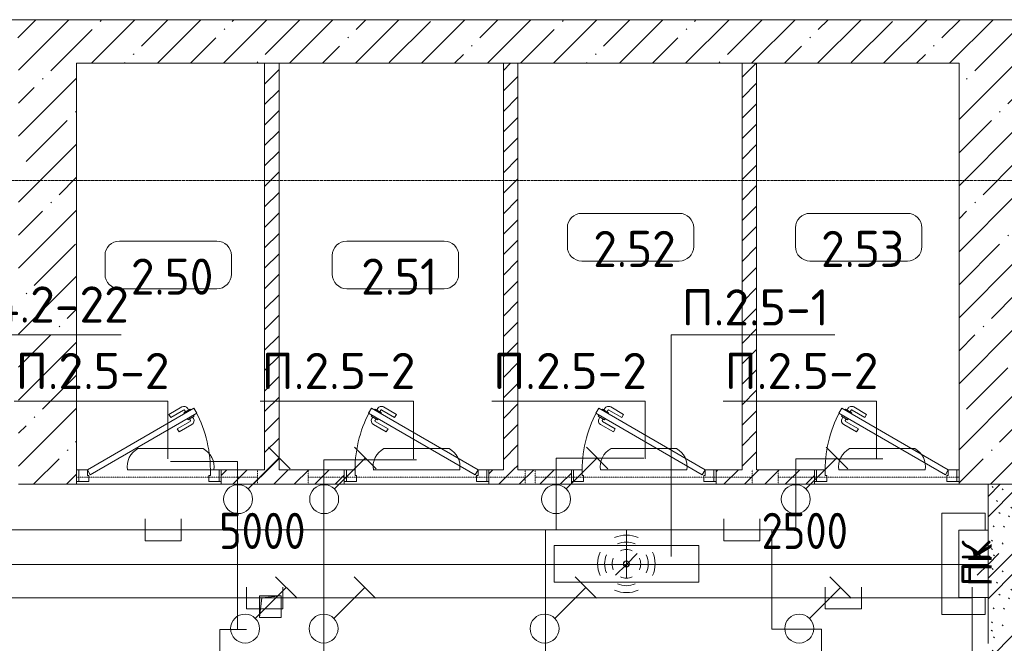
# Model space of a CAD drawing. Header units: millimetres. Extents: x -32229 to 288056, y -13689 to 125138.
# Tile 179 of 193: x 30692 to 37498, y 117051 to 121360. Entities that reach past the tile are written whole.
import ezdxf

# ---------------------------------------------------------------- set-up
doc = ezdxf.new("R2010")
doc.units = ezdxf.units.MM
doc.linetypes.add('3_ Штрих_ 1 х 1 мм', pattern=[2, 1, -1])
doc.linetypes.add('ADSK_Линия сетки', pattern=[25, 20, -2.5, 0, -2.5])
for name, color, linetype, lineweight in [('A-ANNO-DIMS', 7, 'Continuous', 9), ('A-ANNO-DIMS-200', 7, 'Continuous', 9), ('A-ANNO-NOTE', 7, 'Continuous', 18), ('A-AREA-IDEN', 7, 'Continuous', 9), ('A-DETL-THIN', 7, 'Continuous', 9), ('A-DOOR', 7, 'Continuous', 18), ('A-DOOR-FRAM', 7, 'Continuous', 9), ('A-FLOR', 7, 'Continuous', 18), ('A-WALL', 7, 'Continuous', 18), ('A-WALL-PATT', 7, 'Continuous', 40), ('G-ANNO-TEXT', 7, 'Continuous', 9), ('I-WALL', 7, 'Continuous', 18), ('M-EQPM', 7, 'Continuous', 18), ('S-BEAM', 7, 'Continuous', 18), ('S-COLS', 7, 'Continuous', 18), ('S-GRID', 7, 'Continuous', 9)]:
    doc.layers.add(name, color=color, linetype=linetype, lineweight=lineweight)
doc.layers.add('A-DETL', color=7, linetype='Continuous', lineweight=9, true_color=0x00a600)
doc.styles.add('Arial_1', font='arial.ttf', dxfattribs={"height": 160})
doc.styles.add('GOST Common', font='GOST_Common.ttf', dxfattribs={"height": 200})
doc.styles.add('GOST Common_3', font='GOST_Common.ttf', dxfattribs={"width": 0.9, "height": 250})
doc.styles.add('GOST Common_4', font='GOST_Common.ttf', dxfattribs={"height": 250})
doc.styles.add('ISOCPEUR', font='isocpeur.ttf', dxfattribs={"height": 250})
doc.dimstyles.new('ГОСТ_2_5_мм2_1', dxfattribs={"dimscale": 304.8, "dimtxt": 251.428749, "dimasz": 0.492126, "dimexe": 0.492126, "dimexo": 0.656168, "dimgap": 0.098425, "dimtad": 1, "dimdec": 0, "dimdsep": 46, "dimtxsty": 'GOST Common_3', "dimblk1": 'OBLIQUE', "dimblk2": 'OBLIQUE', "dimsah": 1, "dimcen": 0.09, "dimazin": 2, "dimtfac": 1, "dimtdec": 4, "dimtix": 1, "dimtmove": 0, "dimatfit": 3, "dimfxl": 1, "dimtvp": 1, "dimtolj": 1, "dimtzin": 0, "dimarcsym": 2})
pattern_1 = [(45, (0, 0), (-70.71068, 70.71068), [])]
pattern_2 = [(45, (0, 0), (-228.0985, 228.0985), []), (45, (228.1, 0), (-228.0985, 228.0985), [403.225, -80.645, 6.706, -73.939])]

# ---------------------------------------------------------------- blocks, each defined once
blk = doc.blocks.new('АР_Дверь однопольная - 1000х2100h_850__Кладовая-4711757--02 ЭО')
at = {"layer": 'A-DOOR', "color": 253, "lineweight": 5, "true_color": 0xaaaaaa}
for p, q in [((138.9, 433.3), (227.7, 484.6)), ((151.4, 411.7), (138.9, 433.3)), ((151.4, 411.7), (240.2, 462.9)), ((285.5, 469.4), (242.2, 444.4)), ((242.2, 444.4), (246.2, 437.5)), ((253, 450.7), (247, 461.1)), ((274.6, 463.2), (268.6, 473.6)), ((313.5, 420.9), (270.2, 395.9)), ((289.5, 462.5), (285.5, 469.4)), ((302.6, 414.7), (308.7, 404.3)), ((309.5, 427.9), (313.5, 420.9)), ((196.4, 333.7), (285.2, 385)), ((208.9, 312.1), (297.7, 363.3)), ((270.2, 395.9), (266.2, 402.9)), ((281, 402.2), (287, 391.8)), ((196.4, 333.7), (208.9, 312.1))]:
    blk.add_line(p, q, dxfattribs=at)
at = {"layer": 'A-DOOR', "color": 253, "lineweight": 13, "true_color": 0xaaaaaa}
for p, q in [((311.1, 475), (-425, 50)), ((-405, 15.4), (331.1, 440.4)), ((331.1, 440.4), (311.1, 475)), ((-425, 50), (-405, 15.4))]:
    blk.add_line(p, q, dxfattribs=at)
at = {"layer": 'A-DOOR', "color": 253, "lineweight": 5, "true_color": 0xaaaaaa}
for centre, radius, start, end in [((242.7, 458.6), 30, 30, 120), ((242.7, 458.6), 4.99, 30, 120), ((-425, 50), 850, 360, 30), ((282.7, 389.3), 4.99, 300, 30), ((282.7, 389.3), 30, 300, 30)]:
    blk.add_arc(centre, radius, start, end, dxfattribs=at)
at = {"layer": 'A-DOOR-FRAM', "color": 253, "lineweight": 13, "true_color": 0xaaaaaa}
for p, q in [((-485, 50), (-500, 50)), ((-425, 50), (-485, 50)), ((-485, 50), (-485, -30)), ((-425, 10), (-425, 50)), ((-415, 10), (-425, 10)), ((-415, -30), (-415, 10)), ((425, 10), (415, 10)), ((415, 10), (415, -30)), ((485, 50), (425, 50)), ((425, 50), (425, 10)), ((485, -30), (485, 50)), ((485, 50), (500, 50)), ((-485, -30), (-500, -30)), ((-485, -30), (-415, -30)), ((415, -30), (485, -30)), ((485, -30), (500, -30))]:
    blk.add_line(p, q, dxfattribs=at)
blk = doc.blocks.new('АР_Дверь однопольная - 1000х2100h_850__Кладовая-4711845--02 ЭО')
at = {"layer": 'A-DOOR', "color": 253, "lineweight": 5, "true_color": 0xaaaaaa}
for p, q in [((-138.9, 433.3), (-227.7, 484.6)), ((-309.5, 427.9), (-313.5, 420.9)), ((-313.5, 420.9), (-270.2, 395.9)), ((-302.6, 414.7), (-308.7, 404.3)), ((-289.5, 462.5), (-285.5, 469.4)), ((-285.5, 469.4), (-242.2, 444.4)), ((-274.6, 463.2), (-268.6, 473.6)), ((-253, 450.7), (-247, 461.1)), ((-242.2, 444.4), (-246.2, 437.5)), ((-151.4, 411.7), (-240.2, 462.9)), ((-151.4, 411.7), (-138.9, 433.3)), ((-208.9, 312.1), (-297.7, 363.3)), ((-281, 402.2), (-287, 391.8)), ((-196.4, 333.7), (-285.2, 385)), ((-270.2, 395.9), (-266.2, 402.9)), ((-196.4, 333.7), (-208.9, 312.1))]:
    blk.add_line(p, q, dxfattribs=at)
at = {"layer": 'A-DOOR', "color": 253, "lineweight": 13, "true_color": 0xaaaaaa}
for p, q in [((-311.1, 475), (-331.1, 440.4)), ((-331.1, 440.4), (405, 15.4)), ((425, 50), (-311.1, 475)), ((405, 15.4), (425, 50))]:
    blk.add_line(p, q, dxfattribs=at)
at = {"layer": 'A-DOOR', "color": 253, "lineweight": 5, "true_color": 0xaaaaaa}
for centre, radius, start, end in [((-242.7, 458.6), 30, 60, 150), ((425, 50), 850, 150, 180), ((-242.7, 458.6), 4.99, 60, 150), ((-282.7, 389.3), 30, 150, 240), ((-282.7, 389.3), 4.99, 150, 240)]:
    blk.add_arc(centre, radius, start, end, dxfattribs=at)
at = {"layer": 'A-DOOR-FRAM', "color": 253, "lineweight": 13, "true_color": 0xaaaaaa}
for p, q in [((-485, 50), (-500, 50)), ((-425, 50), (-485, 50)), ((-485, 50), (-485, -30)), ((-425, 10), (-425, 50)), ((-415, 10), (-425, 10)), ((-415, -30), (-415, 10)), ((425, 10), (415, 10)), ((415, 10), (415, -30)), ((485, 50), (425, 50)), ((425, 50), (425, 10)), ((485, -30), (485, 50)), ((485, 50), (500, 50)), ((-485, -30), (-500, -30)), ((-485, -30), (-415, -30)), ((415, -30), (485, -30)), ((485, -30), (500, -30))]:
    blk.add_line(p, q, dxfattribs=at)
blk = doc.blocks.new('АР_Дверь однопольная - 1000х2100h_850__Кладовая-4711580--02 ЭО')
at = {"layer": 'A-DOOR', "color": 253, "lineweight": 5, "true_color": 0xaaaaaa}
for p, q in [((-138.9, 433.3), (-227.7, 484.6)), ((-309.5, 427.9), (-313.5, 420.9)), ((-313.5, 420.9), (-270.2, 395.9)), ((-302.6, 414.7), (-308.7, 404.3)), ((-289.5, 462.5), (-285.5, 469.4)), ((-285.5, 469.4), (-242.2, 444.4)), ((-274.6, 463.2), (-268.6, 473.6)), ((-253, 450.7), (-247, 461.1)), ((-242.2, 444.4), (-246.2, 437.5)), ((-151.4, 411.7), (-240.2, 462.9)), ((-151.4, 411.7), (-138.9, 433.3)), ((-208.9, 312.1), (-297.7, 363.3)), ((-281, 402.2), (-287, 391.8)), ((-196.4, 333.7), (-285.2, 385)), ((-270.2, 395.9), (-266.2, 402.9)), ((-196.4, 333.7), (-208.9, 312.1))]:
    blk.add_line(p, q, dxfattribs=at)
at = {"layer": 'A-DOOR', "color": 253, "lineweight": 13, "true_color": 0xaaaaaa}
for p, q in [((-311.1, 475), (-331.1, 440.4)), ((-331.1, 440.4), (405, 15.4)), ((425, 50), (-311.1, 475)), ((405, 15.4), (425, 50))]:
    blk.add_line(p, q, dxfattribs=at)
at = {"layer": 'A-DOOR', "color": 253, "lineweight": 5, "true_color": 0xaaaaaa}
for centre, radius, start, end in [((-242.7, 458.6), 30, 60, 150), ((425, 50), 850, 150, 180), ((-242.7, 458.6), 4.99, 60, 150), ((-282.7, 389.3), 30, 150, 240), ((-282.7, 389.3), 4.99, 150, 240)]:
    blk.add_arc(centre, radius, start, end, dxfattribs=at)
at = {"layer": 'A-DOOR-FRAM', "color": 253, "lineweight": 13, "true_color": 0xaaaaaa}
for p, q in [((-485, 50), (-500, 50)), ((-425, 50), (-485, 50)), ((-485, 50), (-485, -30)), ((-425, 10), (-425, 50)), ((-415, 10), (-425, 10)), ((-415, -30), (-415, 10)), ((425, 10), (415, 10)), ((415, 10), (415, -30)), ((485, 50), (425, 50)), ((425, 50), (425, 10)), ((485, -30), (485, 50)), ((485, 50), (500, 50)), ((-485, -30), (-500, -30)), ((-485, -30), (-415, -30)), ((415, -30), (485, -30)), ((485, -30), (500, -30))]:
    blk.add_line(p, q, dxfattribs=at)
blk = doc.blocks.new('АР_Дверь однопольная - 1000х2100h_850__Кладовая-4711884--02 ЭО')
at = {"layer": 'A-DOOR', "color": 253, "lineweight": 5, "true_color": 0xaaaaaa}
for p, q in [((-138.9, 433.3), (-227.7, 484.6)), ((-309.5, 427.9), (-313.5, 420.9)), ((-313.5, 420.9), (-270.2, 395.9)), ((-302.6, 414.7), (-308.7, 404.3)), ((-289.5, 462.5), (-285.5, 469.4)), ((-285.5, 469.4), (-242.2, 444.4)), ((-274.6, 463.2), (-268.6, 473.6)), ((-253, 450.7), (-247, 461.1)), ((-242.2, 444.4), (-246.2, 437.5)), ((-151.4, 411.7), (-240.2, 462.9)), ((-151.4, 411.7), (-138.9, 433.3)), ((-208.9, 312.1), (-297.7, 363.3)), ((-281, 402.2), (-287, 391.8)), ((-196.4, 333.7), (-285.2, 385)), ((-270.2, 395.9), (-266.2, 402.9)), ((-196.4, 333.7), (-208.9, 312.1))]:
    blk.add_line(p, q, dxfattribs=at)
at = {"layer": 'A-DOOR', "color": 253, "lineweight": 13, "true_color": 0xaaaaaa}
for p, q in [((-311.1, 475), (-331.1, 440.4)), ((-331.1, 440.4), (405, 15.4)), ((425, 50), (-311.1, 475)), ((405, 15.4), (425, 50))]:
    blk.add_line(p, q, dxfattribs=at)
at = {"layer": 'A-DOOR', "color": 253, "lineweight": 5, "true_color": 0xaaaaaa}
for centre, radius, start, end in [((-242.7, 458.6), 30, 60, 150), ((425, 50), 850, 150, 180), ((-242.7, 458.6), 4.99, 60, 150), ((-282.7, 389.3), 30, 150, 240), ((-282.7, 389.3), 4.99, 150, 240)]:
    blk.add_arc(centre, radius, start, end, dxfattribs=at)
at = {"layer": 'A-DOOR-FRAM', "color": 253, "lineweight": 13, "true_color": 0xaaaaaa}
for p, q in [((-485, 50), (-500, 50)), ((-425, 50), (-485, 50)), ((-485, 50), (-485, -30)), ((-425, 10), (-425, 50)), ((-415, 10), (-425, 10)), ((-415, -30), (-415, 10)), ((425, 10), (415, 10)), ((415, 10), (415, -30)), ((485, 50), (425, 50)), ((425, 50), (425, 10)), ((485, -30), (485, 50)), ((485, 50), (500, 50)), ((-485, -30), (-500, -30)), ((-485, -30), (-415, -30)), ((415, -30), (485, -30)), ((485, -30), (500, -30))]:
    blk.add_line(p, q, dxfattribs=at)
blk = doc.blocks.new('АР_Канал вертикальный прямоугольный - ВК-V88--02 ЭО')
at = {"layer": 'M-EQPM', "lineweight": 13, "true_color": 0xe2e2e2}
blk.add_hatch(color=254, dxfattribs=at).paths.add_polyline_path([(-75, -75), (-60, 60), (75, 75), (-75, 75)])
at = {"layer": 'M-EQPM', "color": 253, "lineweight": 13, "true_color": 0xaaaaaa}
for p, q in [((75, 75), (-75, 75)), ((-75, 75), (-75, -75)), ((75, 75), (-75, 75)), ((-75, 75), (-75, -75)), ((-75, -75), (-75, 75)), ((-75, 75), (75, 75)), ((-60, 60), (75, 75)), ((-60, 60), (75, 75)), ((75, -75), (75, 75)), ((75, 75), (75, -75)), ((-75, -75), (-60, 60)), ((-75, -75), (-60, 60)), ((-75, -75), (75, -75)), ((75, -75), (-75, -75))]:
    blk.add_line(p, q, dxfattribs=at)
blk = doc.blocks.new('АР_Канал вертикальный прямоугольный - ПК-V93--02 ЭО')
at = {"layer": 'M-EQPM', "color": 253, "lineweight": 13, "true_color": 0xaaaaaa}
for p, q in [((350, 150), (-350, 150)), ((-350, 150), (-350, -150)), ((-350, -150), (-350, 150)), ((-350, 150), (350, 150)), ((350, -150), (350, 150)), ((350, 150), (350, -150)), ((-350, -150), (-232.3, -150)), ((-232.3, -150), (-350, -150)), ((232.3, -150), (350, -150)), ((350, -150), (232.3, -150))]:
    blk.add_line(p, q, dxfattribs=at)
blk = doc.blocks.new('АР_Перемычка - 100_Уx1_75x5__Оп_0_125x80x5_-250-6145371--02 ЭО')
at = {"layer": 'S-BEAM', "color": 9, "linetype": '3_ Штрих_ 1 х 1 мм', "lineweight": 15, "true_color": 0xc4c4c4}
for p, q in [((-500, 50), (-500, -50)), ((750, 50), (750, -50)), ((-500, 0), (750, 0))]:
    blk.add_line(p, q, dxfattribs=at)
blk = doc.blocks.new('АР_Перемычка - 100_Уx1_75x5__250-250-6683530--02 ЭО')
at = {"layer": 'S-BEAM', "color": 9, "linetype": '3_ Штрих_ 1 х 1 мм', "lineweight": 15, "true_color": 0xc4c4c4}
for p, q in [((-750, 50), (-750, -50)), ((750, 50), (750, -50)), ((-750, 0), (750, 0))]:
    blk.add_line(p, q, dxfattribs=at)
blk = doc.blocks.new('АР_Перемычка - 100_Уx1_75x5__Оп_250-0_125x80x5_-6370712--02 ЭО')
at = {"layer": 'S-BEAM', "color": 9, "linetype": '3_ Штрих_ 1 х 1 мм', "lineweight": 15, "true_color": 0xc4c4c4}
for p, q in [((-750, 50), (-750, -50)), ((500, 50), (500, -50)), ((-750, 0), (500, 0))]:
    blk.add_line(p, q, dxfattribs=at)
blk = doc.blocks.new('Наметкина 10_РД_АР_П_rvt-1--02 ЭО')
at = {"layer": 'A-WALL-PATT', "lineweight": 5, "true_color": 0xaaaaaa}
h = blk.add_hatch(dxfattribs=at)
h.set_pattern_fill('FP_3', color=253, style=0, pattern_type=2)
h.set_pattern_definition(pattern_2)
h.paths.add_polyline_path([(33450.1, 121060), (43535.3, 121060), (43535.3, 121360), (24735.3, 121360), (24735.3, 121060), (28250.6, 121060)])
h = blk.add_hatch(dxfattribs=at)
h.set_pattern_fill('FP_2', color=253, style=0, pattern_type=2)
h.set_pattern_definition(pattern_1)
h.paths.add_polyline_path([(32485.3, 118250), (32485.3, 121060), (32385.3, 121060), (32385.3, 118250)])
h = blk.add_hatch(dxfattribs=at)
h.set_pattern_fill('FP_2', color=253, style=0, pattern_type=2)
h.set_pattern_definition(pattern_1)
h.paths.add_polyline_path([(34135.3, 118250), (34135.3, 121060), (34035.3, 121060), (34035.3, 118250)])
h = blk.add_hatch(dxfattribs=at)
h.set_pattern_fill('FP_2', color=253, style=0, pattern_type=2)
h.set_pattern_definition(pattern_1)
h.paths.add_polyline_path([(35785.3, 118250), (35785.3, 121060), (35685.3, 121060), (35685.3, 118250)])
h = blk.add_hatch(dxfattribs=at)
h.set_pattern_fill('FP_2', color=253, style=0, pattern_type=2)
h.set_pattern_definition(pattern_1)
h.paths.add_polyline_path([(36185.3, 118150), (36185.3, 118250), (35505.3, 118250), (35505.3, 118150), (36049.9, 118150)])
h.paths.add_polyline_path([(32150.3, 118150), (32935.3, 118150), (32935.3, 118250), (32085.3, 118250), (32085.3, 118150)])
h.paths.add_polyline_path([(34505.3, 118150), (34505.3, 118250), (33935.3, 118250), (33935.3, 118150)])
h = blk.add_hatch(dxfattribs=at)
h.set_pattern_fill('FP_1', color=253, style=0, pattern_type=2)
h.set_pattern_definition([(135, (300.56, 377.28), (-565.6854, 6e-14), [10, -790]), (135, (349.8, 474.73), (-565.6854, 6e-14), [10, -790]), (135, (423.93, 473.06), (-565.6854, 6e-14), [10, -790]), (135, (229.92, 447.9), (-565.6854, 6e-14), [10, -790]), (135, (155.08, 447.9), (-565.6854, 6e-14), [10, -790]), (135, (114.9, 369.03), (-565.6854, 6e-14), [10, -790]), (135, (132.43, 285.8), (-565.6854, 6e-14), [10, -790]), (135, (214.66, 322), (-565.6854, 6e-14), [10, -790]), (135, (198.16, 261.88), (-565.6854, 6e-14), [10, -790]), (135, (45.2, 272.9), (-565.6854, 6e-14), [10, -790]), (135, (42.32, 336.16), (-565.6854, 6e-14), [10, -790]), (135, (92.26, 192.24), (-565.6854, 6e-14), [10, -790]), (135, (7.07, 149.2), (-565.6854, 6e-14), [10, -790]), (135, (80.6, 95.1), (-565.6854, 6e-14), [10, -790]), (135, (79.53, 36.94), (-565.6854, 6e-14), [10, -790]), (135, (153.87, 74.56), (-565.6854, 6e-14), [10, -790]), (135, (228.35, 124.8), (-565.6854, 6e-14), [10, -790]), (135, (279.75, 180.4), (-565.6854, 6e-14), [10, -790]), (135, (282.9, 31.63), (-565.6854, 6e-14), [10, -790]), (135, (377.38, 53.45), (-565.6854, 6e-14), [10, -790]), (135, (352.28, 102.7), (-565.6854, 6e-14), [10, -790]), (135, (354.05, 0), (-565.6854, 6e-14), [10, -790]), (135, (553.23, 16.45), (-565.6854, 6e-14), [10, -790]), (135, (542.38, 63.45), (-565.6854, 6e-14), [10, -790]), (135, (536.58, 239.3), (-565.6854, 6e-14), [10, -790]), (135, (475.85, 203.9), (-565.6854, 6e-14), [10, -790]), (135, (475.85, 316.54), (-565.6854, 6e-14), [10, -790]), (135, (520.8, 408.7), (-565.6854, 6e-14), [10, -790]), (135, (551.1, 470.8), (-565.6854, 6e-14), [10, -790]), (135, (235.25, 537.93), (-565.6854, 6e-14), [10, -790]), (135, (407.25, 547.65), (-565.6854, 6e-14), [10, -790]), (135, (94.5, 558.6), (-565.6854, 6e-14), [10, -790]), (135, (46.4, 532.3), (-565.6854, 6e-14), [10, -790]), (135, (85.56, 465.04), (-565.6854, 6e-14), [10, -790]), (135, (355.53, 181.14), (-565.6854, 6e-14), [10, -790]), (135, (362.23, 243.6), (-565.6854, 6e-14), [10, -790]), (135, (413.45, 344.1), (-565.6854, 6e-14), [10, -790]), (135, (286.3, 273.25), (-565.6854, 6e-14), [10, -790]), (135, (423.02, 263.72), (-565.6854, 6e-14), [10, -790]), (135, (162.94, 190.2), (-565.6854, 6e-14), [10, -790]), (135, (470.25, 120.93), (-565.6854, 6e-14), [10, -790]), (135, (484.48, 9.78), (-565.6854, 6e-14), [10, -790]), (45, (0, 212.13), (-565.6854, 0), []), (45, (212.13, 0), (-565.6854, 0), []), (45, (353.55, 0), (-565.6854, 0), []), (45, (0, 353.55), (-565.6854, 0), [])])
h.paths.add_polyline_path([(37385.3, 113800), (37585.3, 113800), (37585.3, 118150), (37385.3, 118150), (37385.3, 114423.8)])
at = {"layer": 'S-COLS', "lineweight": 5, "true_color": 0xaaaaaa}
h = blk.add_hatch(dxfattribs=at)
h.set_pattern_fill('FP_3', color=253, style=0, pattern_type=2)
h.set_pattern_definition(pattern_2)
h.paths.add_polyline_path([(30685.3, 118150), (31085.3, 118150), (31085.3, 121060), (30685.3, 121060), (30685.3, 118721.2)])
h = blk.add_hatch(dxfattribs=at)
h.set_pattern_fill('FP_3', color=253, style=0, pattern_type=2)
h.set_pattern_definition(pattern_2)
h.paths.add_polyline_path([(37185.3, 118150), (37585.3, 118150), (37585.3, 121060), (37185.3, 121060), (37185.3, 118721.2)])
at = {"layer": 'A-FLOR', "color": 253, "lineweight": 13, "true_color": 0xaaaaaa}
for p, q in [((32085.3, 118150), (31085.3, 118150)), ((31085.3, 118150), (32085.3, 118150)), ((33935.3, 118150), (32935.3, 118150)), ((32935.3, 118150), (33935.3, 118150)), ((35505.3, 118150), (34505.3, 118150)), ((34505.3, 118150), (35505.3, 118150)), ((37185.3, 118150), (36185.3, 118150)), ((36185.3, 118150), (37185.3, 118150))]:
    blk.add_line(p, q, dxfattribs=at)
at = {"layer": 'A-WALL', "color": 253, "lineweight": 13, "true_color": 0xaaaaaa}
for p, q in [((43535.3, 121360), (24735.3, 121360)), ((31085.3, 121060), (37185.3, 121060))]:
    blk.add_line(p, q, dxfattribs=at)
at = {"layer": 'I-WALL', "color": 253, "lineweight": 13, "true_color": 0xaaaaaa}
for p, q in [((32385.3, 121060), (32385.3, 118250)), ((32485.3, 121060), (32385.3, 121060)), ((32485.3, 118250), (32485.3, 121060)), ((34035.3, 121060), (34035.3, 118250)), ((34135.3, 121060), (34035.3, 121060)), ((34135.3, 118250), (34135.3, 121060)), ((35685.3, 121060), (35685.3, 118250)), ((35785.3, 121060), (35685.3, 121060)), ((35785.3, 118250), (35785.3, 121060)), ((32385.3, 118250), (32085.3, 118250)), ((32085.3, 118250), (32085.3, 118150)), ((32935.3, 118250), (32485.3, 118250)), ((32935.3, 118150), (32935.3, 118250)), ((34035.3, 118250), (33935.3, 118250)), ((33935.3, 118250), (33935.3, 118150)), ((34505.3, 118250), (34135.3, 118250)), ((34505.3, 118150), (34505.3, 118250)), ((35685.3, 118250), (35505.3, 118250)), ((35505.3, 118250), (35505.3, 118150)), ((36185.3, 118250), (35785.3, 118250)), ((36185.3, 118150), (36185.3, 118250)), ((32085.3, 118150), (32935.3, 118150)), ((33935.3, 118150), (34505.3, 118150)), ((35505.3, 118150), (36185.3, 118150)), ((37385.3, 118150), (37385.3, 117050)), ((37585.3, 118150), (37385.3, 118150))]:
    blk.add_line(p, q, dxfattribs=at)
at = {"layer": 'S-COLS', "color": 253, "lineweight": 15, "true_color": 0xaaaaaa}
for p, q in [((31085.3, 118150), (31085.3, 121060)), ((37185.3, 121060), (37185.3, 118150)), ((30685.3, 118150), (31085.3, 118150)), ((37185.3, 118150), (37585.3, 118150))]:
    blk.add_line(p, q, dxfattribs=at)
at = {"layer": 'A-DOOR', "color": 253, "lineweight": 13, "true_color": 0xaaaaaa}
for name, p in [('АР_Дверь однопольная - 1000х2100h_850__Кладовая-4711757--02 ЭО', (31585.3, 118200)), ('АР_Дверь однопольная - 1000х2100h_850__Кладовая-4711845--02 ЭО', (33435.3, 118200)), ('АР_Дверь однопольная - 1000х2100h_850__Кладовая-4711580--02 ЭО', (35005.3, 118200)), ('АР_Дверь однопольная - 1000х2100h_850__Кладовая-4711884--02 ЭО', (36685.3, 118200))]:
    blk.add_blockref(name, p, dxfattribs=at)
at = {"layer": 'M-EQPM', "color": 253, "lineweight": 13, "true_color": 0xaaaaaa, "rotation": 90}
blk.add_blockref('АР_Канал вертикальный прямоугольный - ПК-V93--02 ЭО', (37215.3, 117600), dxfattribs=at)
at = {"layer": 'M-EQPM', "color": 253, "lineweight": 13, "true_color": 0xaaaaaa}
blk.add_blockref('АР_Канал вертикальный прямоугольный - ВК-V88--02 ЭО', (32425.3, 117305), dxfattribs=at)
at = {"layer": 'S-BEAM', "color": 253, "lineweight": 13, "true_color": 0xaaaaaa}
for name, p in [('АР_Перемычка - 100_Уx1_75x5__Оп_0_125x80x5_-250-6145371--02 ЭО', (31585.3, 118200)), ('АР_Перемычка - 100_Уx1_75x5__250-250-6683530--02 ЭО', (33435.3, 118200)), ('АР_Перемычка - 100_Уx1_75x5__250-250-6683530--02 ЭО', (35005.3, 118200)), ('АР_Перемычка - 100_Уx1_75x5__Оп_250-0_125x80x5_-6370712--02 ЭО', (36685.3, 118200))]:
    blk.add_blockref(name, p, dxfattribs=at)
at = {"layer": 'A-ANNO-NOTE', "color": 253, "lineweight": 5, "true_color": 0xaaaaaa, "insert": (37302.6, 117603.8), "char_height": 200, "width": 330, "attachment_point": 5, "rotation": 90, "line_spacing_factor": 1.022766, "style": 'GOST Common'}
blk.add_mtext('\\pt2540,5080,7620,10160,12700,15240,17780,20320,22860,25400,27940,30480,33020,35560,38100,40640,43180,45720,48260,50800,53340,55880,58420,60960,63500,66040,68580,71120,73660,76200,78740,81280;ПК', dxfattribs=at)
blk = doc.blocks.new('Марка помещения 2 - Марка помещения 2-1605974--02 ЭО')
at = {"layer": 'A-AREA-IDEN', "color": 253, "true_color": 0xaaaaaa}
for p, q in [((-1.797, 0.841), (1.569, 0.841)), ((-2.297, -0.309), (-2.297, 0.341)), ((2.069, 0.341), (2.069, -0.309)), ((1.569, -0.809), (-1.797, -0.809))]:
    blk.add_line(p, q, dxfattribs=at)
for centre, start, end in [((-1.797, 0.341), 90, 180), ((1.569, 0.341), 0, 90), ((-1.797, -0.309), 180, 270), ((1.569, -0.309), 270, 360)]:
    blk.add_arc(centre, 0.5, start, end, dxfattribs=at)
blk = doc.blocks.new('DIMBLOCK309--02 ЭО')
at = {"layer": 'A-ANNO-DIMS-200'}
for p, q in [((29885.7, 117502.6), (29885.7, 117746.5)), ((34885.7, 117502.6), (34885.7, 117746.5)), ((29885.7, 117596.5), (29960.7, 117671.5)), ((34885.7, 117596.5), (34960.7, 117671.5)), ((29885.7, 117596.5), (29810.7, 117521.5)), ((29885.7, 117596.5), (34885.7, 117596.5)), ((29885.7, 117596.5), (29885.7, 117502.6)), ((34885.7, 117596.5), (34810.7, 117521.5)), ((34885.7, 117596.5), (34885.7, 117502.6))]:
    blk.add_line(p, q, dxfattribs=at)
at = {"layer": 'A-ANNO-DIMS-200', "color": 0, "insert": (32070.4, 117953.2), "char_height": 250, "width": 756.843, "attachment_point": 1, "line_spacing_factor": 1.022761, "style": 'GOST Common_3'}
blk.add_mtext('5000', dxfattribs=at)
blk = doc.blocks.new('_Oblique')
at = {"color": 0, "linetype": 'ByBlock', "lineweight": -2}
blk.add_line((-0.5, -0.5), (0.5, 0.5), dxfattribs=at)
blk = doc.blocks.new('DIMBLOCK310--02 ЭО')
at = {"layer": 'A-ANNO-DIMS-200'}
for p, q in [((34885.7, 117502.6), (34885.7, 117746.5)), ((37385.3, 117502.6), (37385.3, 117746.5)), ((34885.7, 117596.5), (34960.7, 117671.5)), ((37385.3, 117596.5), (37460.3, 117671.5)), ((34885.7, 117596.5), (34810.7, 117521.5)), ((34885.7, 117596.5), (37385.3, 117596.5)), ((34885.7, 117596.5), (34885.7, 117502.6)), ((37385.3, 117596.5), (37310.3, 117521.5)), ((37385.3, 117596.5), (37385.3, 117502.6))]:
    blk.add_line(p, q, dxfattribs=at)
at = {"layer": 'A-ANNO-DIMS-200', "color": 0, "insert": (35820.1, 117953.2), "char_height": 250, "width": 756.843, "attachment_point": 1, "line_spacing_factor": 1.022761, "style": 'GOST Common_3'}
blk.add_mtext('2500', dxfattribs=at)

msp = doc.modelspace()

# ---------------------------------------------------------------- linework, layer by layer
at = {"layer": 'A-ANNO-NOTE', "color": 5, "lineweight": 9, "true_color": 0x0000ff}
for p, q in [((31509.4, 118396.5), (31961.2, 118396.5)), ((32412.6, 118406.1), (32560.8, 118257.9)), ((33007.6, 118406.1), (33155.8, 118257.9)), ((33209.4, 118396.5), (33661.2, 118396.5)), ((34610.1, 118406.1), (34758.3, 118257.9)), ((34779.4, 118396.5), (35231.2, 118396.5)), ((36267.1, 118406.1), (36415.3, 118257.9)), ((36427.4, 118396.5), (36879.1, 118396.5)), ((32272.6, 118117.9), (32486.7, 118332)), ((32867.6, 118117.9), (33081.7, 118332)), ((34470.1, 118117.9), (34684.2, 118332)), ((36127.1, 118117.9), (36341.2, 118332)), ((32033.9, 118249.2), (31436.7, 118249.2)), ((33733.9, 118249.2), (33136.7, 118249.2)), ((35303.9, 118249.2), (34706.7, 118249.2)), ((36951.8, 118249.2), (36354.7, 118249.2)), ((34385.7, 117473.7), (34385.7, 117726.3)), ((34385.7, 117726.3), (35385.7, 117726.3)), ((35385.7, 117726.3), (35385.7, 117473.7)), ((32461, 117511.7), (32609.2, 117363.5)), ((33004, 117511.7), (33152.2, 117363.5)), ((35385.7, 117473.7), (34385.7, 117473.7)), ((34531, 117511.7), (34679.2, 117363.5)), ((36291, 117511.7), (36439.2, 117363.5)), ((32321, 117223.5), (32535.1, 117437.6)), ((32864, 117223.5), (33078.1, 117437.6)), ((34391, 117223.5), (34605.1, 117437.6)), ((36151, 117223.5), (36365.1, 117437.6))]:
    msp.add_line(p, q, dxfattribs=at)
at = {"layer": 'A-ANNO-NOTE', "color": 1, "lineweight": 9, "true_color": 0xff0000}
for p, q in [((37385.2, 117832.3), (37184, 117832.3)), ((37184, 117832.3), (37184, 117367.7)), ((37385.2, 117367.7), (37385.2, 117832.3)), ((37184, 117367.7), (37385.2, 117367.7))]:
    msp.add_line(p, q, dxfattribs=at)
at = {"layer": 'A-ANNO-NOTE', "color": 5, "lineweight": 9, "true_color": 0x0000ff}
for centre, radius in [((32201.9, 118047.2), 100), ((32796.9, 118047.2), 100), ((34399.4, 118047.2), 100), ((36056.4, 118047.2), 100), ((34884.8, 117600.1), 20), ((34885.7, 117601), 20), ((34885.7, 117599.2), 20), ((34886.6, 117600.1), 20), ((32250.3, 117152.8), 100), ((32793.3, 117152.8), 100), ((34320.3, 117152.8), 100), ((36080.3, 117152.8), 100)]:
    msp.add_circle(centre, radius, dxfattribs=at)
for centre, radius, start, end in [((31577.7, 118271.3), 142.7, 118.57912, 188.90992), ((31892.9, 118271.3), 142.7, 351.09008, 61.42088), ((33277.7, 118271.3), 142.7, 118.57912, 188.90992), ((33592.9, 118271.3), 142.7, 351.09008, 61.42088), ((34847.7, 118271.3), 142.7, 118.57912, 188.90992), ((35162.9, 118271.3), 142.7, 351.09008, 61.42088), ((36495.6, 118271.3), 142.7, 118.57912, 188.90992), ((36810.9, 118271.3), 142.7, 351.09008, 61.42088), ((34885.7, 117599.2), 199.6, 66, 114), ((34885.7, 117599.2), 151.5, 66, 114), ((34886.6, 117600.1), 199.6, 156, 204), ((34885.7, 117599.2), 99.8, 66, 114), ((34884.8, 117600.1), 199.6, 336, 24), ((34886.6, 117600.1), 151.5, 156, 204), ((34886.6, 117600.1), 99.8, 156, 204), ((34884.8, 117600.1), 99.8, 336, 24), ((34884.8, 117600.1), 151.5, 336, 24), ((34885.7, 117601), 151.5, 246, 294), ((34885.7, 117601), 99.8, 246, 294), ((34885.7, 117601), 199.6, 246, 294)]:
    msp.add_arc(centre, radius, start, end, dxfattribs=at)
at = {"layer": 'A-DETL', "color": 5, "true_color": 0x0000ff}
for p, q in [((32198.9, 118308.5), (31735.3, 118308.5)), ((32198.9, 118308.5), (32198.9, 117147.5)), ((33435.3, 118320), (32795.3, 118320)), ((32795.3, 118320), (32795.3, 116880)), ((35005.3, 118330), (34400.3, 118330)), ((34400.3, 118330), (34400.3, 117835.5)), ((36657.4, 118325.5), (36057.4, 118325.5)), ((36057.4, 118325.5), (36057.4, 117835.5)), ((31559.2, 117910.5), (31559.2, 117760.5)), ((31809.2, 117760.5), (31809.2, 117910.5)), ((35559.2, 117910.5), (35559.2, 117760.5)), ((35809.2, 117760.5), (35809.2, 117910.5)), ((36057.4, 117835.5), (27457.4, 117835.5)), ((34325.6, 116880), (34325.6, 117835.5)), ((34885.6, 117600.3), (34885.6, 117835.5)), ((35890.3, 117150), (35890.3, 117835.5)), ((31559.2, 117760.5), (31809.2, 117760.5)), ((35559.2, 117760.5), (35809.2, 117760.5)), ((32075.3, 116880), (32075.3, 117147.5)), ((32075.3, 117147.5), (32260.7, 117147.5)), ((36235.3, 117150), (35890.3, 117150)), ((36235.3, 116880.5), (36235.3, 117150))]:
    msp.add_line(p, q, dxfattribs=at)
at = {"layer": 'A-DETL', "color": 1, "true_color": 0xff0000}
for p, q in [((32260.7, 117440), (32260.7, 117290)), ((32510.7, 117290), (32510.7, 117440)), ((36260.7, 117440), (36260.7, 117290)), ((36510.7, 117290), (36510.7, 117440)), ((27955.4, 117365), (37275.4, 117365)), ((37275.4, 117365), (37275.4, 117379.9)), ((32260.7, 117290), (32510.7, 117290)), ((36260.7, 117290), (36510.7, 117290))]:
    msp.add_line(p, q, dxfattribs=at)
at = {"layer": 'A-DETL-THIN'}
for p, q in [((31393.3, 119182.7), (30190.5, 119182.7)), ((36327.1, 119182.7), (35195.5, 119182.7)), ((35195.5, 119182.7), (35195.5, 117650)), ((30655.3, 118723.4), (31715.3, 118723.4)), ((31715.3, 118723.4), (31715.3, 118325.3)), ((32355.3, 118723.4), (33415.3, 118723.4)), ((33415.3, 118723.4), (33415.3, 118325.3)), ((33955.3, 118723.4), (35015.3, 118723.4)), ((35015.3, 118723.4), (35015.3, 118325.3)), ((35555.3, 118723.4), (36615.3, 118723.4)), ((36615.3, 118723.4), (36615.3, 118325.5)), ((37275.4, 116566.8), (37275.4, 117440))]:
    msp.add_line(p, q, dxfattribs=at)
at = {"layer": 'S-GRID', "color": 253, "linetype": 'ADSK_Линия сетки', "true_color": 0xaaaaaa}
msp.add_line((131381.2, 120250), (-30593.4, 120250), dxfattribs=at)

# ---------------------------------------------------------------- block references
at = {"lineweight": 5}
msp.add_blockref('Наметкина 10_РД_АР_П_rvt-1--02 ЭО', (0, 0), dxfattribs=at)
at = {"layer": 'A-AREA-IDEN', "color": 253, "true_color": 0xaaaaaa, "xscale": 199.9999999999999, "yscale": 199.9999999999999, "zscale": 199.9999999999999}
for p in [(34937.2, 119853.7), (36514, 119853.7), (31741.7, 119662.5), (33312.6, 119662.5)]:
    msp.add_blockref('Марка помещения 2 - Марка помещения 2-1605974--02 ЭО', p, dxfattribs=at)

# ---------------------------------------------------------------- texts
at = {"layer": 'A-ANNO-NOTE', "color": 1, "lineweight": 9, "true_color": 0xff0000, "insert": (37329.3, 117593.4), "char_height": 160, "width": 280.78, "attachment_point": 5, "rotation": 90, "line_spacing_factor": 0.936439, "style": 'Arial_1'}
msp.add_mtext('\\pt0.0208,0.04,0.0608,0.08,0.1008,0.12,0.1408,0.16,0.1808,0.2,0.2208,0.24,0.2608,0.28,0.3008,0.32,0.3408,0.36,0.3808,0.4,0.4208,0.44,0.4608,0.48,0.5008,0.52,0.5408,0.56,0.5808,0.6,0.6208,0.64;ПК', dxfattribs=at)
at = {"layer": 'A-AREA-IDEN', "color": 253, "true_color": 0xaaaaaa, "char_height": 250, "attachment_point": 5, "line_spacing_factor": 1.022766, "style": 'GOST Common_4'}
for s, insert, width in [('\\pt100,200,300,400,500,600,700,800,900,1000,1100,1200,1300,1400,1500,1600,1700,1800,1900,2000,2100,2200,2300,2400,2500,2600,2700,2800,2900,3000,3100,3200;2.52', (34941.7, 119776.3), 648), ('\\pt100,200,300,400,500,600,700,800,900,1000,1100,1200,1300,1400,1500,1600,1700,1800,1900,2000,2100,2200,2300,2400,2500,2600,2700,2800,2900,3000,3100,3200;2.53', (36518.5, 119776.3), 648), ('\\pt100,200,300,400,500,600,700,800,900,1000,1100,1200,1300,1400,1500,1600,1700,1800,1900,2000,2100,2200,2300,2400,2500,2600,2700,2800,2900,3000,3100,3200;2.50', (31746.2, 119585), 648), ('\\pt100,200,300,400,500,600,700,800,900,1000,1100,1200,1300,1400,1500,1600,1700,1800,1900,2000,2100,2200,2300,2400,2500,2600,2700,2800,2900,3000,3100,3200;2.51', (33316.1, 119585), 596)]:
    msp.add_mtext(s, dxfattribs=dict(at, insert=insert, width=width))
at = {"layer": 'G-ANNO-TEXT', "char_height": 250, "attachment_point": 1, "line_spacing_factor": 1.139951, "style": 'ISOCPEUR'}
for s, insert, width in [('\\pt600,1200,1800,2400,3000,3600,4200,4800,5400,6000,6600,7200,7800,8400,9000,9600,10200,10800,11400,12000,12600,13200,13800,14400,15000,15600,16200,16800,17400,18000,18600,19200;П.4.2-22', (30207.8, 119517.4), 1270.58), ('\\pt600,1200,1800,2400,3000,3600,4200,4800,5400,6000,6600,7200,7800,8400,9000,9600,10200,10800,11400,12000,12600,13200,13800,14400,15000,15600,16200,16800,17400,18000,18600,19200;П.2.5-1', (35267.8, 119497.4), 1016.06), ('\\pt600,1200,1800,2400,3000,3600,4200,4800,5400,6000,6600,7200,7800,8400,9000,9600,10200,10800,11400,12000,12600,13200,13800,14400,15000,15600,16200,16800,17400,18000,18600,19200;П.2.5-2', (30665.2, 119058.1), 1068.58), ('\\pt600,1200,1800,2400,3000,3600,4200,4800,5400,6000,6600,7200,7800,8400,9000,9600,10200,10800,11400,12000,12600,13200,13800,14400,15000,15600,16200,16800,17400,18000,18600,19200;П.2.5-2', (32365.2, 119058.1), 1068.58), ('\\pt600,1200,1800,2400,3000,3600,4200,4800,5400,6000,6600,7200,7800,8400,9000,9600,10200,10800,11400,12000,12600,13200,13800,14400,15000,15600,16200,16800,17400,18000,18600,19200;П.2.5-2', (33965.2, 119058.1), 1068.58), ('\\pt600,1200,1800,2400,3000,3600,4200,4800,5400,6000,6600,7200,7800,8400,9000,9600,10200,10800,11400,12000,12600,13200,13800,14400,15000,15600,16200,16800,17400,18000,18600,19200;П.2.5-2', (35565.2, 119058.1), 1068.58)]:
    msp.add_mtext(s, dxfattribs=dict(at, insert=insert, width=width))

# ---------------------------------------------------------------- dimensions: what is measured, and where the dimension line sits
at = {"layer": 'A-ANNO-DIMS'}
for base, p1, p2, override, picture, middle in [((34885.7, 117596.5), (29885.7, 117702.6), (34885.7, 117702.6), {"dimpost": '<>', "dimfxl": 5000}, 'DIMBLOCK309--02 ЭО', (32385.7, 117751.5)), ((37385.3, 117596.5), (34885.7, 117702.6), (37385.3, 117702.6), {"dimpost": '<>', "dimfxl": 2499.589922}, 'DIMBLOCK310--02 ЭО', (36135.5, 117751.5))]:
    dim = msp.add_linear_dim(base=base, p1=p1, p2=p2, dimstyle='ГОСТ_2_5_мм2_1', override=override, dxfattribs=at)
    dim.commit()
    dim.dimension.update_dxf_attribs({"geometry": picture, "text_midpoint": middle})

doc.saveas('drawing.dxf')
